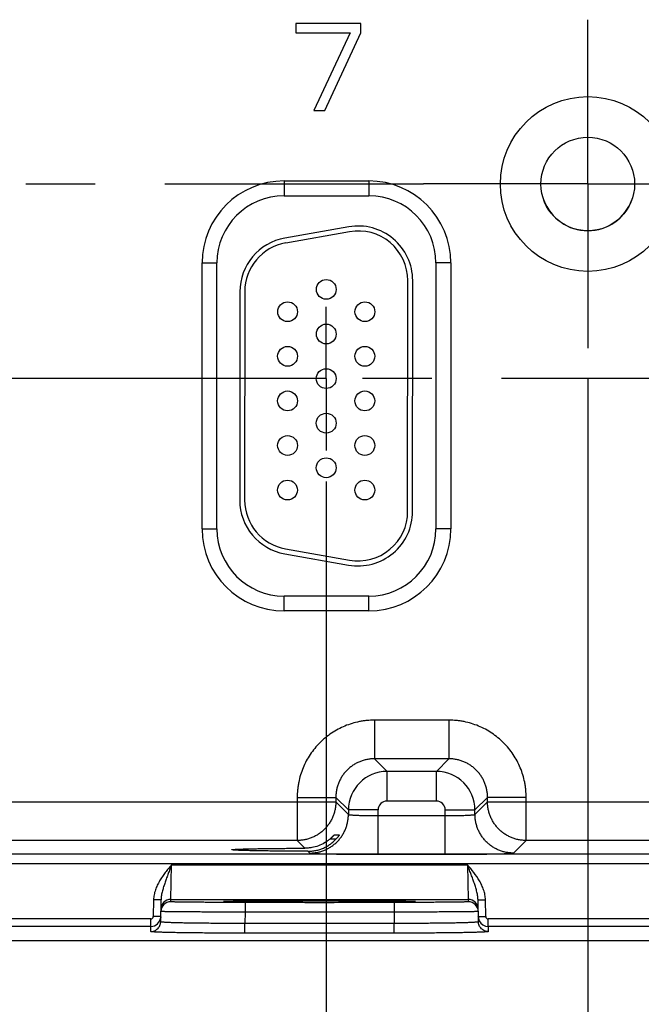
# Model space of a CAD drawing. Header units: inches. Extents: x 0 to 34, y 0 to 22.
# Tile 114 of 128: x 22.4 to 23.6, y 15.3 to 17.3. Entities that reach past the tile are written whole.
import ezdxf

# ---------------------------------------------------------------- set-up
doc = ezdxf.new("R2010")
doc.units = ezdxf.units.IN
doc.header["$LTSCALE"] = 1.87
doc.header["$MEASUREMENT"] = 0
doc.linetypes.add('CENTER', pattern=[0.6, 0.375, -0.075, 0.075, -0.075])
doc.layers.get('0').update_dxf_attribs({"linetype": 'CONTINUOUS'})
for name, color, linetype in [('02___PRT_ALL_AXES', 7, 'CONTINUOUS'), ('DEFAULT_1', 7, 'CENTER'), ('DIMENSIONS', 7, 'CONTINUOUS')]:
    doc.layers.add(name, color=color, linetype=linetype)
doc.styles.get("Standard").update_dxf_attribs({"font": 'txt', "width": 0.8})
doc.dimstyles.new('DIMSTYLE_3', dxfattribs={"dimtxt": 0.125, "dimasz": 0.18, "dimexe": 0.125, "dimexo": 0.0625, "dimgap": 0.03125, "dimtad": 0, "dimtih": 1, "dimtoh": 1, "dimzin": 0, "dimdsep": 46, "dimtxsty": 'STANDARD', "dimblk": '_FILLED', "dimblk1": '_FILLED', "dimblk2": '_FILLED', "dimcen": 0.09, "dimazin": 0, "dimtp": 0.01, "dimtm": 0.01, "dimtfac": 1, "dimtofl": 0, "dimtmove": 0, "dimatfit": 3, "dimldrblk": '_FILLED', "dimfxl": 1, "dimtolj": 1, "dimtzin": 0, "dimarcsym": 0})

# ---------------------------------------------------------------- blocks, each defined once
blk = doc.blocks.new('*D37')
at = {"layer": 'DIMENSIONS', "color": 2, "linetype": 'CONTINUOUS'}
blk.add_line((23.0009, 16.3321), (23.0009, 14.717), dxfattribs=at)
at = {"layer": 'DIMENSIONS', "color": 2, "linetype": 'CONTINUOUS', "insert": (22.9384, 14.6545), "char_height": 0.125, "width": 1.525, "attachment_point": 3, "rotation": 90, "line_spacing_factor": 0.9}
blk.add_mtext('282.31{\\ftxt.shx;\\W1.000000;\\H0.125000; }[11.114]', dxfattribs=at)
blk = doc.blocks.new('_FILLED')
at = {"color": 0, "linetype": 'BYBLOCK'}
blk.add_solid([(0, 0), (-1, 0.174), (-1, -0.174)], dxfattribs=at)
blk = doc.blocks.new('*D38')
at = {"layer": 'DIMENSIONS', "color": 2, "linetype": 'CONTINUOUS'}
blk.add_line((23.5289, 16.5386), (23.5289, 14.717), dxfattribs=at)
at = {"layer": 'DIMENSIONS', "color": 2, "linetype": 'CONTINUOUS', "insert": (23.4664, 14.6545), "char_height": 0.125, "width": 1.525, "attachment_point": 3, "rotation": 90, "line_spacing_factor": 0.9}
blk.add_mtext('295.72{\\ftxt.shx;\\W1.000000;\\H0.125000; }[11.643]', dxfattribs=at)
blk = doc.blocks.new('*D39')
at = {"layer": 'DIMENSIONS', "color": 2, "linetype": 'CONTINUOUS'}
blk.add_line((24.0559, 16.3321), (24.0559, 14.717), dxfattribs=at)
at = {"layer": 'DIMENSIONS', "color": 2, "linetype": 'CONTINUOUS', "insert": (23.9934, 14.6545), "char_height": 0.125, "width": 1.525, "attachment_point": 3, "rotation": 90, "line_spacing_factor": 0.9}
blk.add_mtext('309.10{\\ftxt.shx;\\W1.000000;\\H0.125000; }[12.169]', dxfattribs=at)
blk = doc.blocks.new('*D40')
at = {"layer": 'DIMENSIONS', "color": 2, "linetype": 'CONTINUOUS'}
blk.add_line((24.8249, 15.4421), (24.8249, 14.717), dxfattribs=at)
at = {"layer": 'DIMENSIONS', "color": 2, "linetype": 'CONTINUOUS', "insert": (24.7624, 14.6545), "char_height": 0.125, "width": 1.525, "attachment_point": 3, "rotation": 90, "line_spacing_factor": 0.9}
blk.add_mtext('328.64{\\ftxt.shx;\\W1.000000;\\H0.125000; }[12.938]', dxfattribs=at)

msp = doc.modelspace()

# ---------------------------------------------------------------- linework, layer by layer
at = {"color": 7, "linetype": 'CONTINUOUS'}
for p, q in [((23.071, 17.2563), (22.9394, 17.2563)), ((22.9394, 17.2563), (22.9394, 17.2376)), ((23.071, 17.2376), (23.071, 17.2563)), ((22.9394, 17.2376), (23.049, 17.2376)), ((23.049, 17.2376), (22.9759, 17.0808)), ((22.9979, 17.0808), (23.071, 17.2376)), ((22.9759, 17.0808), (22.9979, 17.0808)), ((22.9159, 16.9386), (23.0869, 16.9386)), ((22.9159, 16.9386), (22.9159, 16.9086)), ((23.0869, 16.9386), (23.0869, 16.9086)), ((22.9159, 16.9086), (23.0869, 16.9086)), ((23.0464, 16.8459), (22.9174, 16.8232)), ((23.0482, 16.836), (22.9192, 16.8133)), ((22.7504, 16.7731), (22.7804, 16.7731)), ((22.7504, 16.2361), (22.7504, 16.7731)), ((22.7804, 16.2361), (22.7804, 16.7731)), ((23.2525, 16.7731), (23.2225, 16.7731)), ((23.2225, 16.7731), (23.2225, 16.2361)), ((23.2525, 16.7731), (23.2525, 16.2361)), ((23.1653, 16.2715), (23.1655, 16.7375)), ((23.1753, 16.2715), (23.1755, 16.7375)), ((22.8265, 16.7149), (22.8263, 16.2944)), ((22.8365, 16.7149), (22.8363, 16.2944)), ((22.7504, 16.2361), (22.7804, 16.2361)), ((23.2525, 16.2361), (23.2225, 16.2361)), ((22.9172, 16.186), (23.0462, 16.1632)), ((22.9189, 16.1959), (23.0479, 16.1731)), ((23.0869, 16.1005), (22.9159, 16.1005)), ((22.9159, 16.0705), (22.9159, 16.1005)), ((23.0869, 16.0705), (23.0869, 16.1005)), ((23.0869, 16.0705), (22.9159, 16.0705)), ((23.2486, 15.8502), (23.0983, 15.8502)), ((23.0983, 15.8502), (23.0983, 15.7722)), ((23.2486, 15.8502), (23.2486, 15.7722)), ((23.2486, 15.7722), (23.0983, 15.7722)), ((23.0983, 15.7722), (23.1237, 15.7468)), ((23.2486, 15.7722), (23.2232, 15.7468)), ((23.2232, 15.7468), (23.1237, 15.7468)), ((23.1237, 15.6868), (23.1237, 15.7468)), ((23.2232, 15.6868), (23.2232, 15.7468)), ((22.2716, 15.6852), (23.0203, 15.6852)), ((22.9423, 15.6942), (23.0203, 15.6942)), ((22.9423, 15.6942), (22.9423, 15.6072)), ((23.0203, 15.6942), (23.0457, 15.6689)), ((23.0203, 15.6942), (23.0203, 15.6852)), ((23.0203, 15.6852), (23.0457, 15.6598)), ((23.2232, 15.6868), (23.1237, 15.6868)), ((23.3266, 15.6942), (23.3012, 15.6689)), ((23.3012, 15.6598), (23.3266, 15.6852)), ((23.4046, 15.6942), (23.3266, 15.6942)), ((23.3266, 15.6852), (23.3266, 15.6942)), ((23.3266, 15.6852), (24.0753, 15.6852)), ((23.4046, 15.6072), (23.4046, 15.6942)), ((23.1057, 15.6689), (23.0457, 15.6689)), ((23.0457, 15.6689), (23.0457, 15.6598)), ((23.1057, 15.5795), (23.1057, 15.6689)), ((23.2412, 15.6689), (23.3012, 15.6689)), ((23.2412, 15.5795), (23.2412, 15.6689)), ((23.3012, 15.6598), (23.3012, 15.6689)), ((23.1057, 15.6574), (23.2412, 15.6574)), ((22.9423, 15.6072), (22.3496, 15.6072)), ((22.9423, 15.6072), (22.9579, 15.5916)), ((23.0089, 15.6106), (23.0213, 15.6106)), ((23.0171, 15.6184), (23.0274, 15.6184)), ((23.0274, 15.6184), (23.0272, 15.618)), ((23.3792, 15.5818), (23.4046, 15.6072)), ((23.9973, 15.6072), (23.4046, 15.6072)), ((22.964, 15.5855), (22.9677, 15.5818)), ((24.4912, 15.5794), (16.1328, 15.5794)), ((23.1057, 15.5795), (23.2412, 15.5795)), ((24.4912, 15.5604), (16.1328, 15.5604)), ((22.6872, 15.4882), (22.6888, 15.5582)), ((22.6888, 15.5582), (23.2861, 15.5582)), ((23.2861, 15.5582), (23.2877, 15.4882)), ((22.6525, 15.4876), (22.6519, 15.4537)), ((22.6675, 15.4873), (22.6525, 15.4876)), ((22.6668, 15.4431), (22.6675, 15.4873)), ((22.6871, 15.4835), (22.6872, 15.4882)), ((22.6872, 15.4882), (23.2877, 15.4882)), ((22.7965, 15.4844), (22.7937, 15.4841)), ((22.7937, 15.4841), (22.7965, 15.4838)), ((22.8131, 15.4848), (22.7965, 15.4844)), ((22.7966, 15.4843), (22.7972, 15.4844)), ((22.7972, 15.4844), (22.798, 15.4844)), ((22.798, 15.4844), (22.7989, 15.4845)), ((22.7989, 15.4845), (22.8005, 15.4845)), ((22.8005, 15.4845), (22.8025, 15.4846)), ((22.8025, 15.4846), (22.8049, 15.4846)), ((22.8049, 15.4846), (22.8077, 15.4847)), ((22.8077, 15.4847), (22.811, 15.4848)), ((22.811, 15.4848), (22.8146, 15.4848)), ((22.8146, 15.4848), (22.8188, 15.4849)), ((22.8188, 15.4849), (22.8235, 15.485)), ((22.8235, 15.485), (22.8287, 15.485)), ((22.8287, 15.485), (22.8346, 15.4851)), ((22.8346, 15.4851), (22.8413, 15.4852)), ((22.8413, 15.4852), (22.849, 15.4853)), ((22.849, 15.4853), (22.8579, 15.4853)), ((22.8579, 15.4853), (22.868, 15.4854)), ((22.868, 15.4854), (22.8754, 15.4855)), ((22.8754, 15.4855), (22.8833, 15.4855)), ((22.8833, 15.4855), (22.8917, 15.4855)), ((22.8917, 15.4855), (22.9006, 15.4856)), ((22.9006, 15.4856), (22.9102, 15.4856)), ((22.9102, 15.4856), (22.9205, 15.4857)), ((22.9205, 15.4857), (22.9313, 15.4857)), ((22.9313, 15.4857), (22.9425, 15.4857)), ((22.9425, 15.4857), (22.9539, 15.4857)), ((22.9539, 15.4857), (22.9652, 15.4858)), ((22.9652, 15.4858), (22.9762, 15.4858)), ((22.9762, 15.4858), (22.9869, 15.4858)), ((22.9869, 15.4858), (22.9972, 15.4858)), ((22.9972, 15.4858), (23.0119, 15.4858)), ((23.0119, 15.4858), (23.0257, 15.4857)), ((23.0257, 15.4857), (23.0388, 15.4857)), ((23.0388, 15.4857), (23.0513, 15.4857)), ((23.0513, 15.4857), (23.0631, 15.4856)), ((23.0631, 15.4856), (23.0742, 15.4856)), ((23.0742, 15.4856), (23.0846, 15.4855)), ((23.0846, 15.4855), (23.0944, 15.4855)), ((23.0944, 15.4855), (23.1035, 15.4854)), ((23.1035, 15.4854), (23.1119, 15.4854)), ((23.1119, 15.4854), (23.1198, 15.4853)), ((23.1198, 15.4853), (23.127, 15.4852)), ((23.127, 15.4852), (23.1336, 15.4852)), ((23.1336, 15.4852), (23.1396, 15.4851)), ((23.1396, 15.4851), (23.1451, 15.4851)), ((23.1451, 15.4851), (23.1501, 15.485)), ((23.1501, 15.485), (23.1546, 15.4849)), ((23.1546, 15.4849), (23.1586, 15.4849)), ((23.1586, 15.4849), (23.1622, 15.4848)), ((23.1784, 15.4844), (23.1617, 15.4848)), ((23.1622, 15.4848), (23.1654, 15.4847)), ((23.1654, 15.4847), (23.1682, 15.4847)), ((23.1682, 15.4847), (23.1707, 15.4846)), ((23.1707, 15.4846), (23.1728, 15.4846)), ((23.1728, 15.4846), (23.1746, 15.4845)), ((23.1746, 15.4845), (23.1761, 15.4844)), ((23.1761, 15.4844), (23.1769, 15.4844)), ((23.1769, 15.4844), (23.1776, 15.4844)), ((23.1812, 15.4841), (23.1784, 15.4844)), ((23.1784, 15.4838), (23.1812, 15.4841)), ((23.2877, 15.4882), (23.2878, 15.4835)), ((23.3074, 15.4873), (23.3223, 15.4876)), ((23.3081, 15.4431), (23.3074, 15.4873)), ((23.3229, 15.4537), (23.3223, 15.4876)), ((23.1378, 15.4822), (22.8371, 15.4822)), ((22.8371, 15.4822), (22.8371, 15.4626)), ((23.1378, 15.4822), (23.1378, 15.4626)), ((22.6469, 15.4488), (22.2729, 15.4488)), ((22.6469, 15.4338), (22.6469, 15.4488)), ((22.6669, 15.4535), (22.6519, 15.4537)), ((22.6669, 15.4534), (22.6668, 15.4517)), ((22.8371, 15.4626), (22.8367, 15.4398)), ((23.1378, 15.4626), (22.8371, 15.4626)), ((23.1378, 15.4626), (23.1382, 15.4398)), ((23.3079, 15.4535), (23.3229, 15.4537)), ((23.3081, 15.4516), (23.3079, 15.4534)), ((23.7019, 15.4488), (23.3279, 15.4488)), ((23.3279, 15.4338), (23.3279, 15.4488)), ((22.6469, 15.4338), (22.2729, 15.4338)), ((22.6468, 15.4235), (22.6469, 15.4338)), ((23.1382, 15.4398), (22.8367, 15.4398)), ((22.8367, 15.4202), (22.8367, 15.4398)), ((23.1382, 15.4202), (23.1382, 15.4398)), ((23.7019, 15.4338), (23.3279, 15.4338)), ((23.3279, 15.4338), (23.3281, 15.4235)), ((24.7249, 15.4046), (13.0527, 15.4046)), ((23.1382, 15.4202), (22.8367, 15.4202))]:
    msp.add_line(p, q, dxfattribs=at)
for points in [[(22.7959, 15.4843), (22.796, 15.4843), (22.7961, 15.4843), (22.7962, 15.4843), (22.7964, 15.4843), (22.7966, 15.4843)], [(23.1776, 15.4844), (23.1782, 15.4844), (23.1784, 15.4843), (23.1786, 15.4843), (23.1788, 15.4843), (23.1789, 15.4843), (23.1789, 15.4843)]]:
    msp.add_lwpolyline(points, dxfattribs=at)
for centre, radius in [((23.5289, 16.9323), 0.1764), ((23.5289, 16.9323), 0.0945), ((23.001, 16.7196), 0.02), ((22.923, 16.6746), 0.02), ((23.079, 16.6746), 0.02), ((23.001, 16.6296), 0.02), ((22.9229, 16.5846), 0.02), ((23.0789, 16.5846), 0.02), ((23.0009, 16.5396), 0.02), ((22.9229, 16.4946), 0.02), ((23.0789, 16.4946), 0.02), ((23.0009, 16.4496), 0.02), ((22.9229, 16.4046), 0.02), ((23.0789, 16.4046), 0.02), ((23.0009, 16.3596), 0.02), ((22.9228, 16.3146), 0.02), ((23.0788, 16.3146), 0.02)]:
    msp.add_circle(centre, radius, dxfattribs=at)
for centre, radius, start, end in [((22.9159, 16.7731), 0.1655, 90, 180), ((23.0869, 16.7731), 0.1655, 0, 90), ((22.9159, 16.7731), 0.1355, 90, 180), ((23.0869, 16.7731), 0.1355, 0, 90), ((23.5289, 16.9326), 0.0945, 200.1401, 340.1147), ((23.0655, 16.7376), 0.11, 359.9801, 99.9801), ((23.0655, 16.7376), 0.1, 359.9801, 99.9801), ((22.9365, 16.7149), 0.11, 99.9801, 179.9801), ((22.9365, 16.7149), 0.1, 99.9801, 179.9801), ((22.9363, 16.2943), 0.11, 179.9801, 259.9801), ((22.9363, 16.2943), 0.1, 179.9801, 259.9801), ((23.0653, 16.2716), 0.11, 259.9801, 359.9801), ((23.0653, 16.2716), 0.1, 259.9801, 359.9801), ((22.9159, 16.2361), 0.1655, 180, 270), ((22.9159, 16.2361), 0.1355, 180, 270), ((23.0869, 16.2361), 0.1655, 270, 360), ((23.0869, 16.2361), 0.1355, 270, 360), ((23.1237, 15.6688), 0.078, 90.0149, 179.9847), ((23.2232, 15.6688), 0.078, 0.0149, 89.9847), ((23.1237, 15.6689), 0.018, 89.9965, 180.0035), ((23.2232, 15.6689), 0.018, 359.9965, 90.0035), ((22.6871, 15.4635), 0.02, 89.9992, 179), ((22.6872, 15.4682), 0.02, 89.9987, 178.9988), ((23.2877, 15.4682), 0.02, 1.0012, 90.0013), ((23.2878, 15.4635), 0.02, 1, 90.0008), ((22.6469, 15.4538), 0.005, 270.0049, 359.0046), ((22.6469, 15.4538), 0.02, 269.9975, 353.8846), ((23.3279, 15.4538), 0.02, 186.2462, 205.9243), ((23.3279, 15.4538), 0.02, 205.9251, 270.0014), ((23.3279, 15.4538), 0.005, 180.9954, 269.9951)]:
    msp.add_arc(centre, radius, start, end, dxfattribs=at)
for points, knots in [([(23.0983, 15.8502), (23.0932, 15.8502), (23.0855, 15.8498), (23.0754, 15.8486), (23.0653, 15.8468), (23.0529, 15.8437), (23.0385, 15.8385), (23.0246, 15.832), (23.0115, 15.8241), (22.9992, 15.815), (22.9878, 15.8047), (22.9775, 15.7933), (22.9684, 15.781), (22.9605, 15.7679), (22.954, 15.754), (22.9488, 15.7396), (22.9457, 15.7272), (22.944, 15.7171), (22.9427, 15.707), (22.9423, 15.6993), (22.9423, 15.6942)], [0, 0, 0, 0, 0.062498, 0.093756, 0.125014, 0.187512, 0.250009, 0.312507, 0.375005, 0.437502, 0.5, 0.562498, 0.624995, 0.687493, 0.749991, 0.812488, 0.874986, 0.906244, 0.937502, 1, 1, 1, 1]), ([(23.4046, 15.6942), (23.4046, 15.6993), (23.4042, 15.707), (23.4029, 15.7171), (23.4012, 15.7272), (23.3981, 15.7396), (23.3929, 15.754), (23.3864, 15.7679), (23.3785, 15.781), (23.3694, 15.7933), (23.3591, 15.8047), (23.3477, 15.815), (23.3354, 15.8241), (23.3223, 15.832), (23.3084, 15.8385), (23.294, 15.8437), (23.2816, 15.8468), (23.2715, 15.8486), (23.2614, 15.8498), (23.2537, 15.8502), (23.2486, 15.8502)], [0, 0, 0, 0, 0.062498, 0.093756, 0.125014, 0.187512, 0.250009, 0.312507, 0.375005, 0.437502, 0.5, 0.562498, 0.624995, 0.687493, 0.749991, 0.812488, 0.874986, 0.906244, 0.937502, 1, 1, 1, 1]), ([(23.0983, 15.7722), (23.0957, 15.7722), (23.0906, 15.772), (23.083, 15.7708), (23.0756, 15.769), (23.0684, 15.7664), (23.0615, 15.7631), (23.0549, 15.7592), (23.0487, 15.7546), (23.043, 15.7495), (23.0379, 15.7438), (23.0333, 15.7376), (23.0294, 15.731), (23.0261, 15.7241), (23.0235, 15.7169), (23.0217, 15.7095), (23.0206, 15.7019), (23.0203, 15.6968), (23.0203, 15.6942)], [0, 0, 0, 0, 0.062495, 0.124991, 0.18749, 0.24999, 0.312491, 0.374993, 0.437497, 0.5, 0.562503, 0.625006, 0.687509, 0.75001, 0.81251, 0.875009, 0.937505, 1, 1, 1, 1]), ([(23.3266, 15.6942), (23.3266, 15.6968), (23.3263, 15.7019), (23.3252, 15.7095), (23.3234, 15.7169), (23.3208, 15.7241), (23.3175, 15.731), (23.3136, 15.7376), (23.309, 15.7438), (23.3039, 15.7495), (23.2982, 15.7546), (23.292, 15.7592), (23.2854, 15.7631), (23.2785, 15.7664), (23.2713, 15.769), (23.2639, 15.7708), (23.2563, 15.772), (23.2512, 15.7722), (23.2486, 15.7722)], [0, 0, 0, 0, 0.062495, 0.124991, 0.18749, 0.24999, 0.312491, 0.374993, 0.437497, 0.5, 0.562503, 0.625006, 0.687509, 0.75001, 0.81251, 0.875009, 0.937505, 1, 1, 1, 1]), ([(23.0203, 15.6852), (23.0203, 15.6826), (23.0201, 15.6775), (23.0189, 15.6699), (23.0171, 15.6625), (23.0145, 15.6553), (23.0112, 15.6484), (23.0073, 15.6418), (23.0027, 15.6356), (22.9975, 15.63), (22.9919, 15.6248), (22.9857, 15.6202), (22.9791, 15.6163), (22.9722, 15.613), (22.965, 15.6104), (22.9576, 15.6086), (22.95, 15.6075), (22.9449, 15.6072), (22.9423, 15.6072)], [0, 0, 0, 0, 0.062494, 0.124992, 0.18749, 0.24999, 0.312491, 0.374994, 0.437497, 0.5, 0.562503, 0.625006, 0.687509, 0.75001, 0.81251, 0.875008, 0.937506, 1, 1, 1, 1]), ([(23.4046, 15.6072), (23.402, 15.6072), (23.3969, 15.6075), (23.3893, 15.6086), (23.3819, 15.6104), (23.3747, 15.613), (23.3678, 15.6163), (23.3612, 15.6202), (23.355, 15.6248), (23.3494, 15.63), (23.3442, 15.6356), (23.3396, 15.6418), (23.3357, 15.6484), (23.3324, 15.6553), (23.3298, 15.6625), (23.328, 15.6699), (23.3268, 15.6775), (23.3266, 15.6826), (23.3266, 15.6852)], [0, 0, 0, 0, 0.062494, 0.124992, 0.18749, 0.24999, 0.312491, 0.374994, 0.437497, 0.5, 0.562503, 0.625006, 0.687509, 0.75001, 0.81251, 0.875008, 0.937506, 1, 1, 1, 1]), ([(22.9677, 15.5818), (22.9702, 15.5818), (22.9754, 15.5821), (22.9829, 15.5832), (22.9904, 15.5851), (22.9976, 15.5877), (23.0045, 15.5909), (23.0111, 15.5949), (23.0172, 15.5994), (23.0229, 15.6046), (23.0281, 15.6103), (23.0326, 15.6164), (23.0366, 15.623), (23.0398, 15.6299), (23.0424, 15.6371), (23.0443, 15.6446), (23.0454, 15.6522), (23.0457, 15.6573), (23.0457, 15.6598)], [0, 0, 0, 0, 0.062494, 0.124992, 0.18749, 0.24999, 0.312491, 0.374994, 0.437497, 0.5, 0.562503, 0.625006, 0.687509, 0.75001, 0.81251, 0.875008, 0.937506, 1, 1, 1, 1]), ([(23.0457, 15.6598), (23.0457, 15.6598), (23.0457, 15.6597), (23.0458, 15.6597), (23.0459, 15.6596), (23.0461, 15.6595), (23.0465, 15.6594), (23.047, 15.6593), (23.0477, 15.6592), (23.0485, 15.6591), (23.0495, 15.659), (23.0506, 15.6589), (23.0518, 15.6588), (23.0537, 15.6587), (23.0563, 15.6585), (23.0598, 15.6583), (23.0637, 15.6581), (23.0681, 15.658), (23.0728, 15.6578), (23.0778, 15.6577), (23.083, 15.6576), (23.0885, 15.6575), (23.0961, 15.6575), (23.1018, 15.6574), (23.1057, 15.6574)], [0, 0, 0, 0, 0.001206, 0.00283, 0.004952, 0.007607, 0.014572, 0.023782, 0.035246, 0.048949, 0.064869, 0.082973, 0.103223, 0.125574, 0.17637, 0.234895, 0.300608, 0.372897, 0.451084, 0.534438, 0.622176, 0.713473, 0.807469, 1, 1, 1, 1]), ([(23.2412, 15.6574), (23.2451, 15.6574), (23.2508, 15.6575), (23.2584, 15.6575), (23.2639, 15.6576), (23.2692, 15.6577), (23.2741, 15.6578), (23.2788, 15.658), (23.2832, 15.6581), (23.2871, 15.6583), (23.2906, 15.6585), (23.2932, 15.6587), (23.2951, 15.6588), (23.2963, 15.6589), (23.2974, 15.659), (23.2984, 15.6591), (23.2992, 15.6592), (23.2999, 15.6593), (23.3004, 15.6594), (23.3008, 15.6595), (23.301, 15.6596), (23.3011, 15.6597), (23.3012, 15.6597), (23.3012, 15.6598), (23.3012, 15.6598)], [0, 0, 0, 0, 0.192531, 0.286527, 0.377824, 0.465562, 0.548916, 0.627103, 0.699392, 0.765105, 0.82363, 0.874426, 0.896777, 0.917027, 0.935131, 0.951051, 0.964754, 0.976218, 0.985428, 0.992393, 0.995048, 0.99717, 0.998794, 1, 1, 1, 1]), ([(23.3792, 15.5818), (23.3767, 15.5818), (23.3716, 15.5821), (23.364, 15.5832), (23.3565, 15.5851), (23.3493, 15.5877), (23.3424, 15.5909), (23.3358, 15.5949), (23.3297, 15.5994), (23.324, 15.6046), (23.3188, 15.6103), (23.3143, 15.6164), (23.3103, 15.623), (23.3071, 15.6299), (23.3045, 15.6371), (23.3026, 15.6446), (23.3015, 15.6522), (23.3012, 15.6573), (23.3012, 15.6598)], [0, 0, 0, 0, 0.062494, 0.124992, 0.18749, 0.24999, 0.312491, 0.374994, 0.437497, 0.5, 0.562503, 0.625006, 0.687509, 0.75001, 0.81251, 0.875008, 0.937506, 1, 1, 1, 1]), ([(23.0089, 15.6106), (23.0071, 15.6091), (23.0035, 15.6062), (22.9957, 15.6012), (22.9852, 15.5961), (22.974, 15.5931), (22.9648, 15.5918), (22.9602, 15.5916), (22.9579, 15.5916)], [0, 0, 0, 0, 0.124925, 0.250087, 0.500674, 0.751085, 0.87587, 1, 1, 1, 1]), ([(22.964, 15.5855), (22.9667, 15.5855), (22.9721, 15.5857), (22.98, 15.587), (22.9879, 15.589), (22.9954, 15.5919), (23.0026, 15.5955), (23.0094, 15.5999), (23.0157, 15.6049), (23.0195, 15.6086), (23.0213, 15.6106)], [0, 0, 0, 0, 0.124763, 0.250029, 0.375516, 0.500969, 0.626201, 0.751113, 0.87569, 1, 1, 1, 1]), ([(23.0089, 15.6106), (23.0094, 15.611), (23.0103, 15.6119), (23.0115, 15.6129), (23.0124, 15.6138), (23.0131, 15.6144), (23.0137, 15.615), (23.0143, 15.6156), (23.0148, 15.6162), (23.0153, 15.6167), (23.0158, 15.6172), (23.0161, 15.6175), (23.0164, 15.6178), (23.0165, 15.6179), (23.0167, 15.6181), (23.0168, 15.6182), (23.0169, 15.6183), (23.017, 15.6184), (23.017, 15.6184), (23.017, 15.6184), (23.017, 15.6184), (23.0171, 15.6184), (23.0171, 15.6184)], [0, 0, 0, 0, 0.173304, 0.342156, 0.423959, 0.503434, 0.580036, 0.653157, 0.722069, 0.785952, 0.843834, 0.894603, 0.916934, 0.937003, 0.954629, 0.969633, 0.981831, 0.991045, 0.994482, 0.99712, 0.998952, 1, 1, 1, 1]), ([(23.0272, 15.618), (23.027, 15.6179), (23.0268, 15.6174), (23.0263, 15.6167), (23.0257, 15.6159), (23.0247, 15.6145), (23.0232, 15.6127), (23.0219, 15.6113), (23.0213, 15.6106)], [0, 0, 0, 0, 0.067533, 0.15945, 0.271057, 0.398239, 0.685803, 1, 1, 1, 1]), ([(22.8103, 15.5886), (22.8103, 15.5886), (22.8103, 15.5886), (22.8104, 15.5887), (22.8104, 15.5887), (22.8105, 15.5887), (22.8107, 15.5888), (22.811, 15.5888), (22.8114, 15.5889), (22.8118, 15.589), (22.8124, 15.589), (22.8133, 15.5891), (22.8146, 15.5892), (22.8165, 15.5894), (22.8187, 15.5895), (22.8212, 15.5896), (22.824, 15.5898), (22.8272, 15.5899), (22.8306, 15.59), (22.8344, 15.5901), (22.8384, 15.5902), (22.8444, 15.5904), (22.8525, 15.5906), (22.863, 15.5908), (22.8745, 15.5909), (22.8868, 15.5911), (22.8999, 15.5912), (22.9137, 15.5914), (22.928, 15.5915), (22.9429, 15.5916), (22.9529, 15.5916), (22.9579, 15.5916)], [0, 0, 0, 0, 0.000546, 0.000976, 0.001532, 0.002222, 0.003049, 0.005121, 0.007757, 0.010961, 0.014733, 0.019072, 0.029447, 0.042062, 0.056886, 0.073891, 0.093055, 0.11435, 0.137737, 0.163168, 0.190589, 0.219942, 0.284212, 0.355528, 0.433346, 0.517033, 0.605958, 0.69946, 0.796809, 0.897239, 1, 1, 1, 1]), ([(22.964, 15.5855), (22.9588, 15.5855), (22.9485, 15.5855), (22.9331, 15.5856), (22.9183, 15.5857), (22.9039, 15.5858), (22.8903, 15.586), (22.8774, 15.5861), (22.8655, 15.5863), (22.8545, 15.5865), (22.846, 15.5867), (22.8397, 15.5868), (22.8355, 15.587), (22.8316, 15.5871), (22.8279, 15.5872), (22.8247, 15.5873), (22.8217, 15.5875), (22.8191, 15.5876), (22.8168, 15.5877), (22.8148, 15.5879), (22.8134, 15.588), (22.8125, 15.5881), (22.8119, 15.5881), (22.8114, 15.5882), (22.8111, 15.5883), (22.8108, 15.5883), (22.8107, 15.5883), (22.8105, 15.5884), (22.8104, 15.5884), (22.8104, 15.5884), (22.8103, 15.5885), (22.8103, 15.5885), (22.8103, 15.5886)], [0, 0, 0, 0, 0.101869, 0.201683, 0.29865, 0.391969, 0.48088, 0.564691, 0.642719, 0.714304, 0.778894, 0.808412, 0.83599, 0.861569, 0.885092, 0.906516, 0.925803, 0.942923, 0.957845, 0.970531, 0.980949, 0.985302, 0.98908, 0.992286, 0.99492, 0.996024, 0.996986, 0.997809, 0.998495, 0.999045, 0.999468, 1, 1, 1, 1]), ([(22.9677, 15.5818), (22.9677, 15.5818), (22.9677, 15.5818), (22.9678, 15.5818), (22.968, 15.5817), (22.9683, 15.5817), (22.9686, 15.5816), (22.969, 15.5815), (22.9695, 15.5815), (22.9701, 15.5814), (22.9711, 15.5813), (22.9724, 15.5812), (22.9743, 15.5811), (22.9765, 15.581), (22.979, 15.5809), (22.9818, 15.5808), (22.9849, 15.5807), (22.9882, 15.5806), (22.9933, 15.5805), (23.0002, 15.5803), (23.0092, 15.5801), (23.0192, 15.58), (23.03, 15.5799), (23.0415, 15.5797), (23.0536, 15.5796), (23.0662, 15.5796), (23.0836, 15.5795), (23.0968, 15.5795), (23.1057, 15.5795)], [0, 0, 0, 0, 0.000355, 0.000837, 0.002209, 0.004149, 0.006664, 0.009758, 0.013429, 0.017678, 0.022503, 0.03387, 0.047508, 0.063384, 0.081464, 0.101704, 0.124059, 0.148476, 0.174897, 0.2335, 0.299318, 0.371733, 0.450064, 0.533573, 0.621475, 0.712942, 0.807114, 1, 1, 1, 1]), ([(23.2412, 15.5795), (23.2501, 15.5795), (23.2633, 15.5795), (23.2807, 15.5796), (23.2933, 15.5796), (23.3054, 15.5797), (23.3169, 15.5799), (23.3277, 15.58), (23.3377, 15.5801), (23.3467, 15.5803), (23.3537, 15.5805), (23.3587, 15.5806), (23.3621, 15.5807), (23.3651, 15.5808), (23.3679, 15.5809), (23.3704, 15.581), (23.3726, 15.5811), (23.3745, 15.5812), (23.3758, 15.5813), (23.3768, 15.5814), (23.3774, 15.5815), (23.3779, 15.5815), (23.3783, 15.5816), (23.3786, 15.5817), (23.3789, 15.5817), (23.3791, 15.5818), (23.3792, 15.5818), (23.3792, 15.5818), (23.3792, 15.5818)], [0, 0, 0, 0, 0.192886, 0.287058, 0.378525, 0.466427, 0.549936, 0.628267, 0.700682, 0.7665, 0.825103, 0.851524, 0.875941, 0.898296, 0.918536, 0.936616, 0.952492, 0.96613, 0.977497, 0.982322, 0.986571, 0.990242, 0.993336, 0.995851, 0.997791, 0.999163, 0.999645, 1, 1, 1, 1]), ([(22.6888, 15.5582), (22.6866, 15.5556), (22.6823, 15.5504), (22.676, 15.5425), (22.6701, 15.5343), (22.6646, 15.5258), (22.6598, 15.5169), (22.6559, 15.5075), (22.6533, 15.4977), (22.6526, 15.491), (22.6525, 15.4876)], [0, 0, 0, 0, 0.125021, 0.250044, 0.375067, 0.500087, 0.625098, 0.750091, 0.875059, 1, 1, 1, 1]), ([(22.6888, 15.5582), (22.6877, 15.5552), (22.6854, 15.5493), (22.6821, 15.5405), (22.6788, 15.5317), (22.6762, 15.5244), (22.6742, 15.5185), (22.6728, 15.5141), (22.6715, 15.5098), (22.6702, 15.5053), (22.6692, 15.5009), (22.6683, 15.4964), (22.6677, 15.4919), (22.6676, 15.4888), (22.6675, 15.4873)], [0, 0, 0, 0, 0.127964, 0.255395, 0.381848, 0.507103, 0.569277, 0.631182, 0.692857, 0.754358, 0.815751, 0.877104, 0.938497, 1, 1, 1, 1]), ([(23.3074, 15.4873), (23.3073, 15.4888), (23.3071, 15.4919), (23.3065, 15.4964), (23.3057, 15.5009), (23.3046, 15.5053), (23.3034, 15.5098), (23.3021, 15.5141), (23.3007, 15.5185), (23.2992, 15.5229), (23.2976, 15.5273), (23.2961, 15.5317), (23.2944, 15.5361), (23.2922, 15.5419), (23.2895, 15.5493), (23.2872, 15.5552), (23.2861, 15.5582)], [0, 0, 0, 0, 0.061502, 0.122892, 0.184246, 0.245638, 0.307141, 0.368816, 0.430721, 0.492896, 0.55537, 0.618154, 0.681239, 0.744608, 0.872038, 1, 1, 1, 1]), ([(23.3223, 15.4876), (23.3223, 15.491), (23.3216, 15.4977), (23.3189, 15.5075), (23.3151, 15.5169), (23.3087, 15.5288), (23.299, 15.5426), (23.2904, 15.553), (23.2861, 15.5582)], [0, 0, 0, 0, 0.124946, 0.24993, 0.374942, 0.499971, 0.749937, 1, 1, 1, 1]), ([(22.8371, 15.4822), (22.8322, 15.4822), (22.8224, 15.4822), (22.8079, 15.4823), (22.7937, 15.4823), (22.7799, 15.4823), (22.7666, 15.4824), (22.754, 15.4824), (22.7422, 15.4825), (22.7314, 15.4826), (22.7229, 15.4827), (22.7167, 15.4828), (22.7125, 15.4828), (22.7085, 15.4829), (22.7049, 15.4829), (22.7016, 15.483), (22.6986, 15.483), (22.696, 15.4831), (22.694, 15.4831), (22.6926, 15.4832), (22.6916, 15.4832), (22.6908, 15.4832), (22.69, 15.4833), (22.6894, 15.4833), (22.6888, 15.4833), (22.6883, 15.4834), (22.6879, 15.4834), (22.6876, 15.4834), (22.6874, 15.4835), (22.6872, 15.4835), (22.6872, 15.4835), (22.6871, 15.4835), (22.6871, 15.4835), (22.6871, 15.4835), (22.6871, 15.4835)], [0, 0, 0, 0, 0.098018, 0.195091, 0.290285, 0.382683, 0.471394, 0.555562, 0.634378, 0.70708, 0.77297, 0.803159, 0.831413, 0.857663, 0.881846, 0.903905, 0.923787, 0.941443, 0.956831, 0.963664, 0.969916, 0.975585, 0.980666, 0.985158, 0.989057, 0.992361, 0.99507, 0.997181, 0.998696, 0.999232, 0.999621, 0.999763, 0.99987, 1, 1, 1, 1]), ([(22.7965, 15.4838), (22.797, 15.4838), (22.7982, 15.4837), (22.8011, 15.4836), (22.8055, 15.4835), (22.8119, 15.4834), (22.8197, 15.4832), (22.8287, 15.4831), (22.8431, 15.4829), (22.8638, 15.4828), (22.8912, 15.4826), (22.9216, 15.4825), (22.954, 15.4824), (22.9874, 15.4824), (23.0209, 15.4824), (23.0533, 15.4825), (23.0837, 15.4826), (23.1111, 15.4828), (23.1318, 15.4829), (23.1462, 15.4831), (23.1552, 15.4832), (23.163, 15.4834), (23.1694, 15.4835), (23.1738, 15.4836), (23.1767, 15.4837), (23.1779, 15.4838), (23.1784, 15.4838)], [0, 0, 0, 0, 0.004216, 0.009383, 0.022529, 0.039335, 0.059672, 0.083389, 0.110305, 0.172874, 0.245462, 0.32585, 0.411571, 0.500002, 0.588433, 0.674153, 0.754541, 0.827129, 0.889697, 0.916613, 0.940329, 0.960666, 0.977472, 0.990618, 0.995785, 1, 1, 1, 1]), ([(23.1617, 15.4848), (23.1572, 15.4849), (23.1472, 15.485), (23.1306, 15.4852), (23.1113, 15.4854), (23.0896, 15.4855), (23.0658, 15.4856), (23.0315, 15.4857), (22.9874, 15.4858), (22.9433, 15.4857), (22.909, 15.4856), (22.8853, 15.4855), (22.8635, 15.4854), (22.8442, 15.4852), (22.8277, 15.485), (22.8176, 15.4849), (22.8131, 15.4848)], [0, 0, 0, 0, 0.03873, 0.086465, 0.142277, 0.205073, 0.273629, 0.346605, 0.500059, 0.653505, 0.726472, 0.795013, 0.857793, 0.913583, 0.961296, 1, 1, 1, 1]), ([(23.2878, 15.4835), (23.2878, 15.4835), (23.2878, 15.4835), (23.2877, 15.4835), (23.2877, 15.4835), (23.2877, 15.4835), (23.2875, 15.4835), (23.2873, 15.4834), (23.287, 15.4834), (23.2866, 15.4834), (23.2861, 15.4833), (23.2855, 15.4833), (23.2849, 15.4833), (23.2841, 15.4832), (23.2832, 15.4832), (23.2823, 15.4832), (23.2809, 15.4831), (23.2789, 15.4831), (23.2762, 15.483), (23.2733, 15.483), (23.27, 15.4829), (23.2663, 15.4829), (23.2624, 15.4828), (23.2582, 15.4828), (23.252, 15.4827), (23.2435, 15.4826), (23.2327, 15.4825), (23.2209, 15.4824), (23.2083, 15.4824), (23.195, 15.4823), (23.1812, 15.4823), (23.167, 15.4823), (23.1525, 15.4822), (23.1427, 15.4822), (23.1378, 15.4822)], [0, 0, 0, 0, 0.00013, 0.000237, 0.000379, 0.000768, 0.001304, 0.002819, 0.00493, 0.007639, 0.010943, 0.014842, 0.019334, 0.024415, 0.030084, 0.036336, 0.043169, 0.058557, 0.076213, 0.096095, 0.118154, 0.142337, 0.168587, 0.196841, 0.22703, 0.29292, 0.365622, 0.444438, 0.528606, 0.617317, 0.709715, 0.804909, 0.901982, 1, 1, 1, 1]), ([(22.8371, 15.4626), (22.8315, 15.4626), (22.8205, 15.4626), (22.804, 15.4627), (22.7879, 15.4627), (22.7722, 15.4628), (22.7572, 15.4629), (22.7429, 15.4629), (22.7296, 15.463), (22.7191, 15.4631), (22.7112, 15.4632), (22.7058, 15.4632), (22.7007, 15.4632), (22.6959, 15.4633), (22.6914, 15.4633), (22.6873, 15.4634), (22.6836, 15.4634), (22.6802, 15.4635), (22.6772, 15.4635), (22.6749, 15.4636), (22.6733, 15.4636), (22.6722, 15.4636), (22.6713, 15.4637), (22.6704, 15.4637), (22.6697, 15.4637), (22.669, 15.4637), (22.6684, 15.4638), (22.668, 15.4638), (22.6678, 15.4638), (22.6676, 15.4638), (22.6675, 15.4638), (22.6673, 15.4638), (22.6672, 15.4639), (22.6672, 15.4639), (22.6671, 15.4639), (22.6671, 15.4639), (22.6671, 15.4639)], [0, 0, 0, 0, 0.098024, 0.195103, 0.290303, 0.382706, 0.471422, 0.555597, 0.634418, 0.707127, 0.740968, 0.773023, 0.803215, 0.831472, 0.857725, 0.881911, 0.903973, 0.923857, 0.941515, 0.956905, 0.963738, 0.96999, 0.975659, 0.98074, 0.985231, 0.989128, 0.992431, 0.995136, 0.996265, 0.997243, 0.998072, 0.998752, 0.999282, 0.999663, 0.999898, 1, 1, 1, 1]), ([(23.3078, 15.4639), (23.3078, 15.4639), (23.3077, 15.4639), (23.3077, 15.4639), (23.3076, 15.4639), (23.3075, 15.4638), (23.3074, 15.4638), (23.3073, 15.4638), (23.3071, 15.4638), (23.3069, 15.4638), (23.3065, 15.4638), (23.3059, 15.4637), (23.3052, 15.4637), (23.3045, 15.4637), (23.3036, 15.4637), (23.3026, 15.4636), (23.3016, 15.4636), (23.3, 15.4636), (23.2977, 15.4635), (23.2947, 15.4635), (23.2913, 15.4634), (23.2876, 15.4634), (23.2835, 15.4633), (23.279, 15.4633), (23.2742, 15.4632), (23.2691, 15.4632), (23.2636, 15.4632), (23.2558, 15.4631), (23.2453, 15.463), (23.2319, 15.4629), (23.2177, 15.4629), (23.2026, 15.4628), (23.187, 15.4627), (23.1709, 15.4627), (23.1544, 15.4626), (23.1434, 15.4626), (23.1378, 15.4626)], [0, 0, 0, 0, 0.000102, 0.000337, 0.000718, 0.001248, 0.001928, 0.002757, 0.003735, 0.004864, 0.007569, 0.010872, 0.014769, 0.01926, 0.024341, 0.030009, 0.036262, 0.043095, 0.058485, 0.076143, 0.096027, 0.118088, 0.142275, 0.168528, 0.196785, 0.226977, 0.259032, 0.292873, 0.365582, 0.444403, 0.528577, 0.617294, 0.709697, 0.804897, 0.901976, 1, 1, 1, 1]), ([(22.6468, 15.4235), (22.6481, 15.4235), (22.6507, 15.4237), (22.6544, 15.4249), (22.6578, 15.4267), (22.6609, 15.4291), (22.6634, 15.4321), (22.6653, 15.4355), (22.6664, 15.4393), (22.6667, 15.4418), (22.6668, 15.4431)], [0, 0, 0, 0, 0.125013, 0.250016, 0.375023, 0.500024, 0.625022, 0.750018, 0.875005, 1, 1, 1, 1]), ([(22.8367, 15.4398), (22.8311, 15.4398), (22.8201, 15.4398), (22.8036, 15.4398), (22.7875, 15.4399), (22.7718, 15.44), (22.7568, 15.4401), (22.7425, 15.4402), (22.7292, 15.4404), (22.7169, 15.4406), (22.7073, 15.4408), (22.7003, 15.441), (22.6955, 15.4412), (22.691, 15.4413), (22.6869, 15.4414), (22.6832, 15.4416), (22.6798, 15.4418), (22.6768, 15.4419), (22.6742, 15.4421), (22.672, 15.4422), (22.6704, 15.4424), (22.6693, 15.4425), (22.6686, 15.4426), (22.6681, 15.4427), (22.6677, 15.4428), (22.6674, 15.4428), (22.6672, 15.4429), (22.6671, 15.4429), (22.667, 15.443), (22.6669, 15.443), (22.6668, 15.443), (22.6668, 15.4431), (22.6668, 15.4431), (22.6668, 15.4431)], [0, 0, 0, 0, 0.097966, 0.194987, 0.290131, 0.382477, 0.471135, 0.555251, 0.634014, 0.706665, 0.772505, 0.802671, 0.830903, 0.857133, 0.881299, 0.903343, 0.923214, 0.940864, 0.956252, 0.969344, 0.98011, 0.984616, 0.988533, 0.991862, 0.994603, 0.995754, 0.99676, 0.997622, 0.998343, 0.998927, 0.999382, 0.999727, 1, 1, 1, 1]), ([(23.3081, 15.4431), (23.3081, 15.4431), (23.3081, 15.4431), (23.3081, 15.443), (23.308, 15.443), (23.3079, 15.443), (23.3078, 15.4429), (23.3077, 15.4429), (23.3075, 15.4428), (23.3072, 15.4428), (23.3068, 15.4427), (23.3063, 15.4426), (23.3056, 15.4425), (23.3045, 15.4424), (23.3029, 15.4422), (23.3007, 15.4421), (23.2981, 15.4419), (23.2951, 15.4418), (23.2917, 15.4416), (23.288, 15.4414), (23.2839, 15.4413), (23.2794, 15.4412), (23.2746, 15.441), (23.2676, 15.4408), (23.258, 15.4406), (23.2457, 15.4404), (23.2323, 15.4402), (23.2181, 15.4401), (23.2031, 15.44), (23.1874, 15.4399), (23.1713, 15.4398), (23.1548, 15.4398), (23.1438, 15.4398), (23.1382, 15.4398)], [0, 0, 0, 0, 0.000273, 0.000618, 0.001073, 0.001657, 0.002378, 0.00324, 0.004246, 0.005397, 0.008138, 0.011467, 0.015384, 0.019889, 0.030656, 0.043748, 0.059136, 0.076786, 0.096656, 0.118701, 0.142867, 0.169097, 0.197329, 0.227495, 0.293335, 0.365986, 0.444749, 0.528865, 0.617523, 0.709869, 0.805013, 0.902034, 1, 1, 1, 1]), ([(23.3281, 15.4235), (23.3268, 15.4235), (23.3242, 15.4237), (23.3205, 15.4249), (23.317, 15.4267), (23.314, 15.4291), (23.3115, 15.4321), (23.3096, 15.4355), (23.3084, 15.4393), (23.3081, 15.4418), (23.3081, 15.4431)], [0, 0, 0, 0, 0.125013, 0.250016, 0.375023, 0.500024, 0.625022, 0.750018, 0.875005, 1, 1, 1, 1]), ([(22.8367, 15.4202), (22.8305, 15.4202), (22.8181, 15.4202), (22.7997, 15.4202), (22.7817, 15.4203), (22.7642, 15.4204), (22.7474, 15.4206), (22.7315, 15.4207), (22.7165, 15.4209), (22.7028, 15.4211), (22.6921, 15.4213), (22.6842, 15.4215), (22.6789, 15.4216), (22.6739, 15.4218), (22.6693, 15.4219), (22.6651, 15.4221), (22.6613, 15.4222), (22.658, 15.4224), (22.6551, 15.4225), (22.6526, 15.4227), (22.6506, 15.4228), (22.6491, 15.423), (22.6482, 15.4231), (22.6478, 15.4231), (22.6475, 15.4232), (22.6473, 15.4232), (22.6471, 15.4233), (22.647, 15.4233), (22.6469, 15.4234), (22.6468, 15.4234), (22.6468, 15.4235), (22.6468, 15.4235)], [0, 0, 0, 0, 0.09799, 0.195033, 0.290199, 0.382567, 0.471247, 0.555384, 0.634168, 0.706839, 0.772698, 0.802873, 0.831113, 0.857351, 0.881524, 0.903574, 0.923448, 0.9411, 0.956488, 0.969577, 0.980337, 0.988746, 0.992065, 0.994792, 0.995935, 0.996931, 0.997781, 0.998487, 0.999052, 0.999481, 1, 1, 1, 1]), ([(23.3281, 15.4235), (23.3281, 15.4235), (23.3281, 15.4234), (23.328, 15.4234), (23.3279, 15.4233), (23.3278, 15.4233), (23.3276, 15.4232), (23.3274, 15.4232), (23.3271, 15.4231), (23.3267, 15.4231), (23.3258, 15.423), (23.3243, 15.4228), (23.3223, 15.4227), (23.3198, 15.4225), (23.3169, 15.4224), (23.3135, 15.4222), (23.3098, 15.4221), (23.3056, 15.4219), (23.301, 15.4218), (23.296, 15.4216), (23.2907, 15.4215), (23.2828, 15.4213), (23.2721, 15.4211), (23.2583, 15.4209), (23.2434, 15.4207), (23.2275, 15.4206), (23.2107, 15.4204), (23.1932, 15.4203), (23.1752, 15.4202), (23.1568, 15.4202), (23.1444, 15.4202), (23.1382, 15.4202)], [0, 0, 0, 0, 0.000519, 0.000948, 0.001513, 0.002219, 0.003069, 0.004065, 0.005208, 0.007935, 0.011254, 0.019663, 0.030423, 0.043512, 0.0589, 0.076552, 0.096426, 0.118476, 0.142649, 0.168887, 0.197127, 0.227302, 0.293161, 0.365832, 0.444616, 0.528753, 0.617433, 0.709801, 0.804967, 0.90201, 1, 1, 1, 1])]:
    msp.add_open_spline(points, degree=3, knots=knots, dxfattribs=at)
at = {"layer": '02___PRT_ALL_AXES', "color": 7, "linetype": 'CENTER'}
for p, q in [((23.5289, 16.9326), (23.5289, 17.2641)), ((19.3089, 16.9326), (23.1974, 16.9326)), ((23.5289, 16.9326), (23.1974, 16.9326)), ((23.5289, 16.9326), (23.8604, 16.9326)), ((23.5289, 16.9326), (23.5289, 16.6011))]:
    msp.add_line(p, q, dxfattribs=at)
at = {"layer": 'DEFAULT_1', "color": 7, "linetype": 'CENTER'}
for p, q in [((23.0009, 16.5396), (23.0009, 16.6846)), ((22.8559, 16.5396), (21.9459, 16.5396)), ((23.0009, 16.5396), (22.8559, 16.5396)), ((24.0559, 16.5396), (23.0009, 16.5396)), ((23.0009, 16.5396), (23.0009, 16.3946))]:
    msp.add_line(p, q, dxfattribs=at)

# ---------------------------------------------------------------- dimensions: what is measured, and where the dimension line sits
at = {"layer": 'DIMENSIONS', "color": 2, "linetype": 'CONTINUOUS'}
for feature_location, offset, origin, picture, middle in [((23.5289, 16.5386), (0, -1.8216), (11.8864, 16.6011), '*D38', (23.5289, 13.892)), ((23.0009, 16.3321), (0, -1.6151), (11.8864, 16.3946), '*D37', (23.0009, 13.892)), ((24.0559, 16.3321), (0, -1.6151), (11.8864, 16.3946), '*D39', (24.0559, 13.892)), ((24.8249, 15.4421), (0, -0.7251), (11.8864, 15.5046), '*D40', (24.8249, 13.892))]:
    dim = msp.add_ordinate_dim(feature_location=feature_location, offset=offset, dtype=1, origin=origin, dimstyle='DIMSTYLE_3', dxfattribs=at)
    dim.commit()
    dim.dimension.update_dxf_attribs({"geometry": picture, "text_midpoint": middle})

doc.saveas('drawing.dxf')
